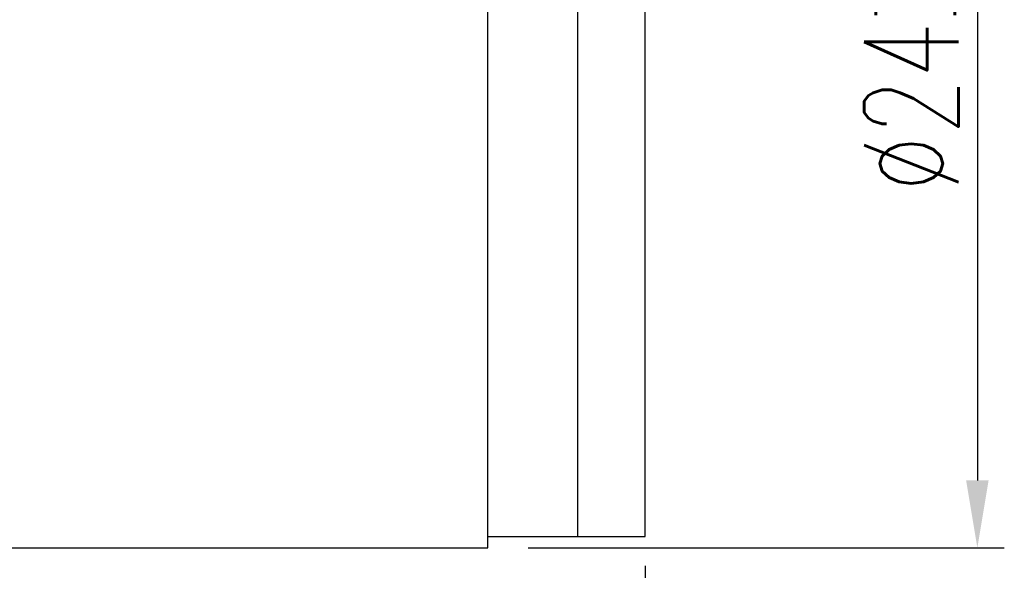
# Model space of a CAD drawing. Header units: millimetres. Extents: x 385 to 493, y 440 to 521.
# Tile 19 of 63: x 471 to 493, y 475 to 487. Entities that reach past the tile are written whole.
import ezdxf

# ---------------------------------------------------------------- set-up
doc = ezdxf.new("R2010")
doc.units = ezdxf.units.MM
doc.header["$LTSCALE"] = 0.1
doc.layers.get('0').update_dxf_attribs({"linetype": 'CONTINUOUS'})
doc.layers.get('Defpoints').update_dxf_attribs({"linetype": 'CONTINUOUS'})
doc.styles.add('DIM-7', font='SIMPLEX.shx', dxfattribs={"width": 0.7, "bigfont": 'chineset.shx'})
doc.dimstyles.new('CNS', dxfattribs={"dimscale": 0.6, "dimtxt": 3.5, "dimasz": 2.5, "dimexe": 1, "dimexo": 1.5, "dimgap": 0.09, "dimtad": 0, "dimdsep": 46, "dimtxsty": 'DIM-7', "dimcen": 0.09, "dimclrd": 4, "dimclre": 4, "dimclrt": 4, "dimadec": 0, "dimazin": 0, "dimtfac": 1, "dimtix": 1, "dimtmove": 0, "dimatfit": 3, "dimfxl": 0, "dimtvp": 0.971429, "dimtolj": 1, "dimarcsym": 0})

# ---------------------------------------------------------------- blocks, each defined once
blk = doc.blocks.new('*D24')
at = {"color": 0, "lineweight": -2}
for p, q in [((485.095, 474.659), (485.095, 457.038)), ((454.095, 474.409), (454.095, 457.038)), ((483.595, 457.638), (455.595, 457.638))]:
    blk.add_line(p, q, dxfattribs=at)
at = {"color": 0}
for points in [[(455.595, 457.888), (455.595, 457.388), (454.095, 457.638)], [(483.595, 457.888), (483.595, 457.388), (485.095, 457.638)]]:
    blk.add_solid(points, dxfattribs=at)
at = {"layer": 'Defpoints', "color": 0}
for p in [(485.095, 475.559), (454.095, 475.309), (454.095, 457.638)]:
    blk.add_point(p, dxfattribs=at)
at = {"color": 0, "insert": (469.595, 458.988), "char_height": 2.1, "attachment_point": 5, "style": 'DIM-7'}
blk.add_mtext('\\A1;31', dxfattribs=at)
blk = doc.blocks.new('*D25')
at = {"color": 0, "lineweight": -2}
for p, q in [((482.495, 499.059), (493.093, 499.059)), ((492.493, 497.559), (492.493, 476.559)), ((482.495, 475.059), (493.093, 475.059))]:
    blk.add_line(p, q, dxfattribs=at)
at = {"color": 0}
for points in [[(492.243, 497.559), (492.743, 497.559), (492.493, 499.059)], [(492.243, 476.559), (492.743, 476.559), (492.493, 475.059)]]:
    blk.add_solid(points, dxfattribs=at)
at = {"layer": 'Defpoints', "color": 0}
for p in [(481.595, 499.059), (481.595, 475.059), (492.493, 475.059)]:
    blk.add_point(p, dxfattribs=at)
at = {"color": 0, "insert": (491.023, 487.059), "char_height": 2.1, "attachment_point": 5, "rotation": 90, "style": 'DIM-7'}
blk.add_mtext('\\A1;%%C24{\\H1.26;\\S-0.007^ -0.02;}', dxfattribs=at)

msp = doc.modelspace()

# ---------------------------------------------------------------- linework, layer by layer
at = {"linetype": 'Continuous'}
for p, q in [((481.595, 475.059), (481.595, 499.059)), ((483.595, 475.309), (483.595, 498.809)), ((485.095, 475.309), (485.095, 498.809)), ((481.595, 475.309), (485.095, 475.309)), ((467.595, 475.059), (481.595, 475.059))]:
    msp.add_line(p, q, dxfattribs=at)

# ---------------------------------------------------------------- dimensions: what is measured, and where the dimension line sits
dim = msp.add_linear_dim(base=(492.493, 475.059), p1=(481.595, 499.059), p2=(481.595, 475.059), angle=90, text='%%C<>', dimstyle='CNS', override={"dimscale": 0.6, "dimgap": 0, "dimtad": 1, "dimclrd": 0, "dimclre": 0, "dimclrt": 0, "dimtol": 1, "dimlim": 0, "dimtp": -0.007, "dimtm": 0.02, "dimtfac": 0.6, "dimtdec": 3, "dimtmove": 1})
dim.commit()
dim.dimension.update_dxf_attribs({"geometry": '*D25', "text_midpoint": (491.023, 487.059)})
dim = msp.add_linear_dim(base=(454.095, 457.638), p1=(485.095, 475.559), p2=(454.095, 475.309), dimstyle='CNS', override={"dimgap": 0.5, "dimtad": 1, "dimclrd": 0, "dimclre": 0, "dimclrt": 0})
dim.commit()
dim.dimension.update_dxf_attribs({"geometry": '*D24', "text_midpoint": (469.595, 458.988)})

doc.saveas('drawing.dxf')
